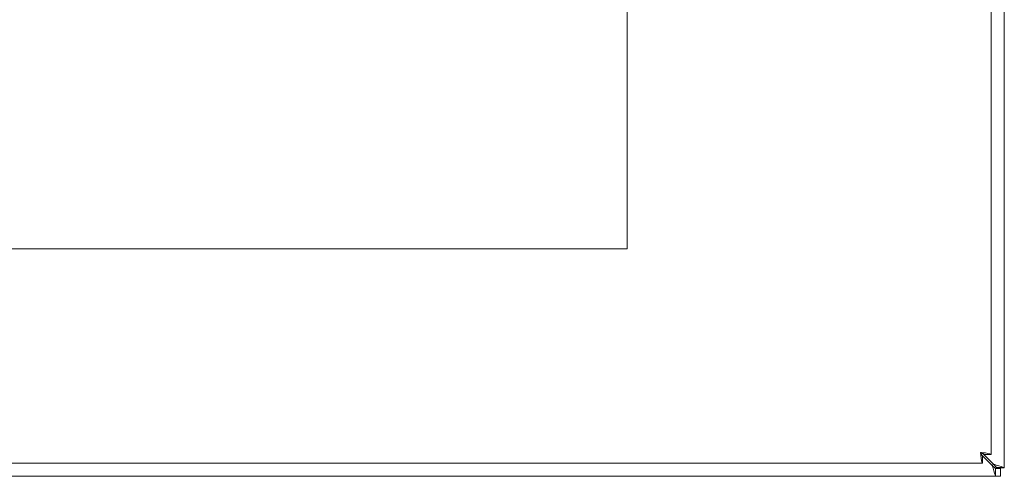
# Model space of a CAD drawing. Header units: inches. Extents: x 6 to 148, y 5 to 95.
# Tile 4 of 10: x 50.63 to 60.09, y 41.09 to 45.48. Entities that reach past the tile are written whole.
import ezdxf

# ---------------------------------------------------------------- set-up
doc = ezdxf.new("R2010")
doc.units = ezdxf.units.IN
doc.header["$LTSCALE"] = 9
doc.header["$MEASUREMENT"] = 0
doc.layers.add('Visible (ANSI)', color=7, linetype='Continuous', lineweight=5)

msp = doc.modelspace()

# ---------------------------------------------------------------- linework, layer by layer
at = {"layer": 'Visible (ANSI)'}
for p, q in [((60.0924, 61.0088), (60.0924, 41.1789)), ((59.9674, 60.8838), (59.9674, 41.3039)), ((56.4674, 58.7813), (56.4674, 43.2813)), ((56.4674, 43.2813), (42.2174, 43.2813)), ((59.8711, 41.3041), (59.9762, 41.1991)), ((59.9872, 41.2101), (59.8822, 41.3152)), ((59.8824, 41.2928), (59.8824, 41.2188)), ((59.8934, 41.3039), (59.9674, 41.3039)), ((59.8824, 41.2188), (40.1775, 41.2188)), ((59.9762, 41.1991), (60.0074, 41.1678)), ((60.0184, 41.1789), (59.9872, 41.2101)), ((60.0074, 41.0938), (40.1775, 41.0938)), ((60.0074, 41.1678), (60.0554, 41.1678)), ((60.0554, 41.0938), (60.0074, 41.0938)), ((60.0184, 41.1738), (60.0184, 41.1789)), ((60.0924, 41.1738), (60.0184, 41.1738)), ((60.0554, 41.1678), (60.0554, 41.0938)), ((60.0924, 41.1789), (60.0924, 41.1738))]:
    msp.add_line(p, q, dxfattribs=at)
msp.add_arc((60.0309, 41.1554), 0.068, 130.01491, 139.98509, dxfattribs=at)
for points, knots in [([(59.8622, 41.3241), (59.8669, 41.2857), (59.8716, 41.2481), (59.8763, 41.2305), (59.8783, 41.2229), (59.8804, 41.2188), (59.8824, 41.2188)], [0, 0, 0, 0, 1.095058, 1.095058, 1.095058, 1.570796, 1.570796, 1.570796, 1.570796]), ([(59.8622, 41.3241), (59.8686, 41.3086), (59.8749, 41.2943), (59.8813, 41.293), (59.8817, 41.2929), (59.882, 41.2928), (59.8824, 41.2928)], [0, 0, 0, 0, 1.483475, 1.483475, 1.483475, 1.570796, 1.570796, 1.570796, 1.570796]), ([(59.9674, 41.3039), (59.9674, 41.3086), (59.9446, 41.3133), (59.9104, 41.318), (59.8956, 41.32), (59.8789, 41.3221), (59.8622, 41.3241)], [0, 0, 0, 0, 1.095058, 1.095058, 1.095058, 1.570796, 1.570796, 1.570796, 1.570796]), ([(59.8622, 41.3241), (59.8777, 41.3177), (59.892, 41.3114), (59.8933, 41.305), (59.8934, 41.3046), (59.8934, 41.3043), (59.8934, 41.3039)], [0, 0, 0, 0, 1.483475, 1.483475, 1.483475, 1.570796, 1.570796, 1.570796, 1.570796]), ([(59.9762, 41.1991), (59.9871, 41.1622), (59.9978, 41.1261), (60.0033, 41.1078), (60.006, 41.0987), (60.0074, 41.0938), (60.0074, 41.0938)], [-1.570796, -1.570796, -1.570796, -1.570796, -0.520146, -0.520146, -0.520146, 0, 0, 0, 0]), ([(60.0924, 41.1789), (60.0924, 41.1789), (60.0715, 41.1851), (60.0395, 41.1946), (60.0237, 41.1993), (60.0054, 41.2047), (59.9872, 41.2101)], [0, 0, 0, 0, 1.050651, 1.050651, 1.050651, 1.570796, 1.570796, 1.570796, 1.570796])]:
    msp.add_open_spline(points, degree=3, knots=knots, dxfattribs=at)
for points in [[(59.9773, 41.198), (59.9778, 41.1984), (59.9783, 41.1987), (59.9788, 41.1991)], [(59.9788, 41.1991), (59.9786, 41.1985), (59.9783, 41.1978), (59.978, 41.1972)], [(59.9872, 41.2075), (59.9876, 41.208), (59.9879, 41.2085), (59.9883, 41.209)], [(59.9891, 41.2083), (59.9884, 41.208), (59.9878, 41.2077), (59.9872, 41.2075)], [(60.0074, 41.1678), (60.0074, 41.1432), (60.0074, 41.1185), (60.0074, 41.0938)], [(60.0924, 41.1789), (60.0678, 41.1789), (60.0431, 41.1789), (60.0184, 41.1789)]]:
    msp.add_open_spline(points, degree=3, dxfattribs=at)

doc.saveas('drawing.dxf')
